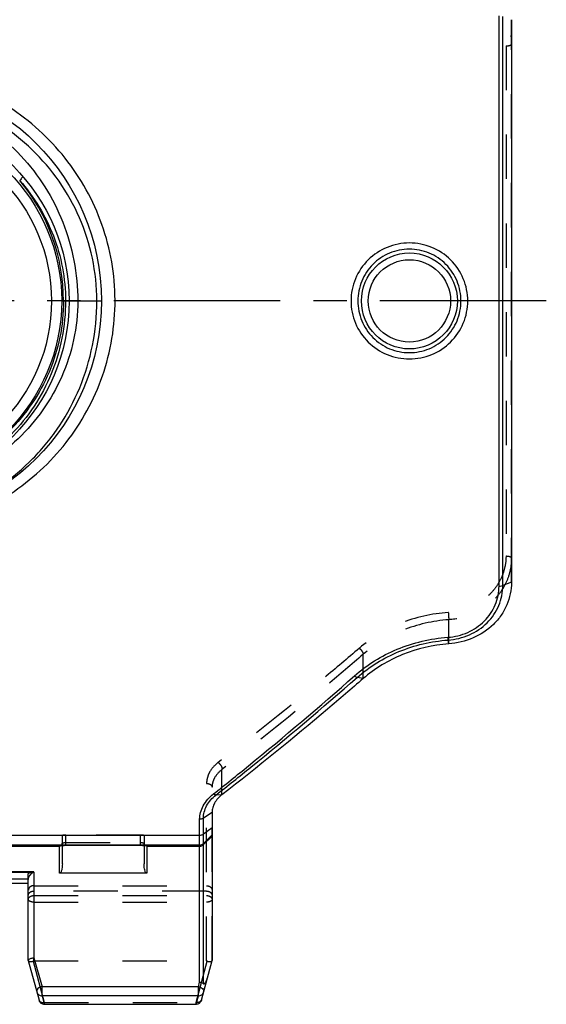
# Model space of a CAD drawing. Header units: millimetres. Extents: x 0 to 1000, y 0 to 1000.
# Tile 3 of 4: x 521 to 598, y 375 to 520. Entities that reach past the tile are written whole.
import ezdxf

# ---------------------------------------------------------------- set-up
doc = ezdxf.new("R2010")
doc.units = ezdxf.units.MM
doc.header["$LTSCALE"] = 65.185185
doc.linetypes.add('CENTER', pattern=[0.6, 0.375, -0.075, 0.075, -0.075])
doc.linetypes.add('HIDDEN', pattern=[0.2, 0.1, -0.1])
for name, color, linetype in [('ACHSEN_S', 7, 'CONTINUOUS'), ('FASEN', 7, 'CONTINUOUS'), ('KONST.EL_MIT_GEO', 7, 'CONTINUOUS')]:
    doc.layers.add(name, color=color, linetype=linetype)

msp = doc.modelspace()

# ---------------------------------------------------------------- linework, layer by layer
at = {"layer": 'ACHSEN_S', "color": 40, "linetype": 'CENTER'}
msp.add_line((598.12, 478.68), (401.88, 478.68), dxfattribs=at)
at = {"layer": 'FASEN', "color": 7, "linetype": 'Continuous'}
for p, q in [((593, 520.01), (593, 437.35)), ((549, 403.52), (549, 381.76))]:
    msp.add_line(p, q, dxfattribs=at)
for points, knots in [([(593, 437.35), (593, 436.78), (592.88, 435.63), (592.36, 433.98), (591.52, 432.45), (589.99, 430.64), (587.42, 428.95), (585.01, 428.38), (583.78, 428.29)], [0, 0, 0, 0, 0.121063, 0.242148, 0.364068, 0.487661, 0.740486, 1, 1, 1, 1]), ([(583.78, 428.29), (581.46, 428.13), (576.92, 427.08), (572.92, 424.67), (571.21, 423.19)], [0, 0, 0, 0, 0.507766, 1, 1, 1, 1]), ([(571.21, 423.19), (569.48, 421.68), (562.67, 415.85), (555.72, 410.19), (550.46, 406.11)], [0, 0, 0, 0, 0.256621, 1, 1, 1, 1]), ([(550.46, 406.11), (550.03, 405.78), (549.46, 405.19), (549.07, 404.24), (549, 403.76), (549, 403.52)], [0, 0, 0, 0, 0.532299, 0.772022, 1, 1, 1, 1])]:
    msp.add_open_spline(points, degree=3, knots=knots, dxfattribs=at)
at = {"layer": 'KONST.EL_MIT_GEO', "color": 7, "linetype": 'Continuous'}
for p, q in [((591.17, 436.78), (591.17, 520.58)), ((591.73, 436.87), (591.73, 520.49)), ((526.9, 478.68), (532.75, 478.68)), ((593, 437.35), (591.73, 436.87)), ((583.78, 428.29), (583.69, 428.85)), ((571.21, 423.19), (570.32, 423.35)), ((550.46, 406.11), (549.56, 406.07)), ((547.17, 378.55), (547.17, 402.51)), ((549, 403.52), (547.73, 402.65)), ((547.73, 378.35), (547.73, 402.65)), ((549, 401.23), (547.73, 400.34)), ((452.83, 400.17), (547.17, 400.17)), ((549, 400.22), (547.73, 398.96)), ((549, 400.05), (547.73, 398.79)), ((452.83, 398.73), (547.17, 398.73)), ((473.4, 398.56), (526.6, 398.56)), ((526.6, 394.58), (526.6, 398.61)), ((527, 395.96), (527, 398.67)), ((527.44, 398.69), (538.5, 398.69)), ((527.5, 398.69), (527.5, 398.69)), ((538.5, 398.69), (538.5, 398.69)), ((539, 398.67), (539, 395.96)), ((539.4, 398.61), (539.4, 394.58)), ((539.4, 398.56), (547.17, 398.56)), ((513.2, 394.73), (522.8, 394.73)), ((522, 381.76), (522, 394.51)), ((522.8, 394.73), (522.8, 382.16)), ((539.4, 394.58), (526.6, 394.58)), ((522, 393.07), (514, 393.07)), ((522.8, 382.16), (524.01, 377.91)), ((522, 381.76), (523.57, 375.91)), ((547.43, 375.91), (549, 381.76)), ((546.99, 377.91), (524.01, 377.91)), ((524.01, 376.57), (524.01, 377.91)), ((546.99, 377.91), (547.17, 378.55)), ((546.99, 376.57), (546.99, 377.91)), ((546.99, 376.57), (524.01, 376.57)), ((524.01, 376.57), (524.34, 375.35)), ((546.66, 375.35), (546.99, 376.57)), ((524.34, 375.35), (546.66, 375.35)), ((524.34, 375.35), (524.34, 375.32)), ((524.34, 375.32), (546.66, 375.32)), ((546.66, 375.35), (546.66, 375.32))]:
    msp.add_line(p, q, dxfattribs=at)
at = {"layer": 'KONST.EL_MIT_GEO', "color": 8, "linetype": 'HIDDEN'}
for p, q in [((593, 437.35), (593, 520.01)), ((592.2, 516.16), (592.2, 441.2)), ((583.78, 428.29), (583.78, 431.83)), ((571.21, 423.19), (571.21, 426.75)), ((550.46, 406.11), (550.46, 409.82)), ((548.2, 381.69), (548.2, 407.78)), ((549, 381.76), (549, 407.22)), ((527, 398.67), (527, 400.14)), ((538.5, 400.15), (527.5, 400.15)), ((527.5, 398.69), (527.5, 400.15)), ((538.5, 398.69), (538.5, 400.15)), ((539, 400.14), (539, 398.67)), ((527.5, 399.09), (538.5, 399.09)), ((522.8, 394.78), (513.2, 394.78)), ((522, 393.72), (514, 393.72)), ((522.8, 394.73), (522.8, 394.78)), ((522.8, 392.75), (548.2, 392.75)), ((548.2, 391.96), (522.8, 391.96)), ((522.8, 391.3), (548.2, 391.3)), ((522.8, 390.33), (548.2, 390.33)), ((522.8, 381.69), (522.8, 382.16)), ((522.72, 381.67), (524.34, 375.6)), ((522.8, 381.69), (548.2, 381.69)), ((546.66, 375.6), (548.28, 381.67)), ((524.34, 375.6), (546.66, 375.6)), ((524.34, 375.35), (524.34, 375.6)), ((546.66, 375.35), (546.66, 375.6))]:
    msp.add_line(p, q, dxfattribs=at)
for points in [[(527, 399.01), (527, 398.97), (526.99, 398.94), (526.99, 398.91), (526.98, 398.88), (526.96, 398.85), (526.95, 398.82), (526.94, 398.79), (526.92, 398.77), (526.9, 398.75), (526.88, 398.73), (526.86, 398.71), (526.84, 398.7), (526.83, 398.68), (526.81, 398.67), (526.79, 398.66), (526.78, 398.66), (526.77, 398.65), (526.76, 398.65), (526.75, 398.65), (526.75, 398.65), (526.75, 398.65)], [(539.25, 398.65), (539.25, 398.65), (539.25, 398.65), (539.25, 398.65), (539.24, 398.65), (539.24, 398.65), (539.23, 398.66), (539.21, 398.66), (539.2, 398.67), (539.18, 398.68), (539.16, 398.69), (539.14, 398.71), (539.12, 398.73), (539.1, 398.75), (539.08, 398.77), (539.06, 398.8), (539.04, 398.83), (539.03, 398.86), (539.02, 398.89), (539.01, 398.92), (539, 398.96), (539, 398.99), (539, 399.01)]]:
    msp.add_lwpolyline(points, dxfattribs=at)
at = {"layer": 'KONST.EL_MIT_GEO', "color": 7, "linetype": 'Continuous'}
for points in [[(526.75, 398.65), (526.75, 398.65), (526.75, 398.65), (526.76, 398.65), (526.76, 398.65), (526.77, 398.65), (526.78, 398.65), (526.8, 398.66), (526.81, 398.66), (526.83, 398.66), (526.85, 398.66), (526.87, 398.66), (526.89, 398.67), (526.92, 398.67), (526.94, 398.67), (526.97, 398.67), (527, 398.67), (527.03, 398.68), (527.06, 398.68), (527.09, 398.68), (527.12, 398.68), (527.16, 398.68), (527.2, 398.68)], [(527.2, 398.68), (527.27, 398.68), (527.31, 398.69), (527.35, 398.69), (527.39, 398.69), (527.44, 398.69)], [(538.5, 398.69), (538.59, 398.69), (538.63, 398.69), (538.67, 398.69), (538.71, 398.69)], [(538.71, 398.69), (538.79, 398.68), (538.82, 398.68), (538.86, 398.68), (538.89, 398.68), (538.93, 398.68), (538.96, 398.68), (538.99, 398.67), (539.02, 398.67), (539.05, 398.67), (539.07, 398.67), (539.1, 398.67), (539.12, 398.66), (539.14, 398.66), (539.16, 398.66), (539.18, 398.66), (539.19, 398.66), (539.21, 398.65), (539.22, 398.65), (539.23, 398.65), (539.24, 398.65), (539.25, 398.65), (539.25, 398.65), (539.25, 398.65)]]:
    msp.add_lwpolyline(points, dxfattribs=at)
for centre, radius in [((500, 478.68), 32.75), ((500, 478.68), 28), ((500, 478.68), 26.9), ((500, 478.68), 25.4), ((578, 478.68), 7.05), ((578, 478.68), 6.05)]:
    msp.add_circle(centre, radius, dxfattribs=at)
for centre, radius, start, end in [((499.63, 478.7), 27.54, 359.9685, 39.9844), ((547.17, 399.53), 0.801, 269.9788, 314.867), ((547.17, 399.36), 0.801, 269.9788, 314.867), ((524.34, 376.12), 0.8, 195, 270), ((546.66, 376.12), 0.8, 270, 345), ((546.68, 376.18), 0.827, 268.6924, 273.5519), ((546.68, 376.18), 0.823, 273.5351, 283.2635)]:
    msp.add_arc(centre, radius, start, end, dxfattribs=at)
at = {"layer": 'KONST.EL_MIT_GEO', "color": 8, "linetype": 'HIDDEN'}
for centre, radius, start, end in [((526.6, 399.01), 0.396, 353.9425, 359.987), ((522.6, 393.67), 0.603, 175.8459, 179.9986)]:
    msp.add_arc(centre, radius, start, end, dxfattribs=at)
for centre, start_param, end_param in [((522.8, 378.16), 0, 0.106424), ((548.2, 378.16), -0.106424, 0)]:
    msp.add_ellipse(centre, major_axis=(0, 3.53), ratio=0.226682, start_param=start_param, end_param=end_param, dxfattribs=at)
for points, knots in [([(583.78, 525.53), (585.01, 525.44), (587.42, 524.87), (589.99, 523.18), (591.52, 521.37), (592.37, 519.83), (592.88, 518.18), (593, 517.03), (593, 516.45)], [0, 0, 0, 0, 0.259596, 0.511935, 0.635518, 0.757551, 0.878766, 1, 1, 1, 1]), ([(583.72, 524.46), (584.85, 524.38), (587.05, 523.86), (589.42, 522.32), (590.83, 520.66), (591.61, 519.26), (592.09, 517.74), (592.2, 516.68), (592.2, 516.16)], [0, 0, 0, 0, 0.25932, 0.511537, 0.635132, 0.757232, 0.878576, 1, 1, 1, 1]), ([(592.2, 516.16), (592.3, 516.16), (592.49, 516.17), (592.72, 516.22), (592.86, 516.28), (592.95, 516.34), (593, 516.41), (593, 516.45)], [0, 0, 0, 0, 0.340189, 0.636468, 0.757456, 0.857166, 1, 1, 1, 1]), ([(592.2, 441.2), (592.2, 440.68), (592.09, 439.62), (591.61, 438.1), (590.83, 436.7), (589.42, 435.04), (587.05, 433.5), (584.85, 432.98), (583.72, 432.9)], [0, 0, 0, 0, 0.121424, 0.242768, 0.364868, 0.488463, 0.74068, 1, 1, 1, 1]), ([(593, 440.91), (593, 440.33), (592.88, 439.18), (592.37, 437.53), (591.52, 435.99), (589.99, 434.18), (587.42, 432.49), (585.01, 431.92), (583.78, 431.83)], [0, 0, 0, 0, 0.121234, 0.242449, 0.364482, 0.488065, 0.740404, 1, 1, 1, 1]), ([(592.2, 441.2), (592.3, 441.2), (592.49, 441.19), (592.72, 441.14), (592.86, 441.08), (592.95, 441.02), (593, 440.95), (593, 440.91)], [0, 0, 0, 0, 0.340189, 0.636468, 0.757456, 0.857166, 1, 1, 1, 1]), ([(583.72, 432.9), (581.31, 432.74), (576.59, 431.67), (572.42, 429.18), (570.65, 427.65)], [0, 0, 0, 0, 0.508338, 1, 1, 1, 1]), ([(583.72, 432.9), (583.74, 432.7), (583.76, 432.35), (583.78, 431.99), (583.78, 431.83)], [0, 0, 0, 0, 0.566389, 1, 1, 1, 1]), ([(583.78, 431.83), (581.46, 431.67), (576.92, 430.63), (572.92, 428.22), (571.21, 426.75)], [0, 0, 0, 0, 0.508461, 1, 1, 1, 1]), ([(570.65, 427.65), (568.92, 426.17), (562.12, 420.43), (555.17, 414.86), (549.9, 410.86)], [0, 0, 0, 0, 0.255799, 1, 1, 1, 1]), ([(570.65, 427.65), (570.8, 427.52), (571, 427.29), (571.17, 426.97), (571.22, 426.81), (571.21, 426.75)], [0, 0, 0, 0, 0.574209, 0.821422, 1, 1, 1, 1]), ([(571.21, 426.75), (569.48, 425.25), (562.69, 419.46), (555.74, 413.86), (550.46, 409.82)], [0, 0, 0, 0, 0.255852, 1, 1, 1, 1]), ([(549.9, 410.86), (549.39, 410.47), (548.74, 409.76), (548.28, 408.63), (548.2, 408.06), (548.2, 407.78)], [0, 0, 0, 0, 0.526887, 0.768283, 1, 1, 1, 1]), ([(550.46, 409.82), (550.03, 409.49), (549.46, 408.89), (549.07, 407.94), (549, 407.45), (549, 407.22)], [0, 0, 0, 0, 0.530869, 0.770963, 1, 1, 1, 1]), ([(549.9, 410.86), (550.08, 410.73), (550.3, 410.46), (550.46, 410.09), (550.48, 409.9), (550.46, 409.82)], [0, 0, 0, 0, 0.550217, 0.804091, 1, 1, 1, 1]), ([(548.2, 407.78), (548.3, 407.78), (548.5, 407.75), (548.76, 407.64), (548.95, 407.45), (549, 407.29), (549, 407.22)], [0, 0, 0, 0, 0.28873, 0.556454, 0.791362, 1, 1, 1, 1]), ([(527.5, 400.15), (527.44, 400.15), (527.34, 400.15), (527.23, 400.15), (527.15, 400.15), (527.09, 400.15), (527.04, 400.15), (527.02, 400.14), (527, 400.14), (527, 400.14)], [0, 0, 0, 0, 0.381857, 0.554323, 0.705512, 0.829579, 0.921829, 0.97894, 1, 1, 1, 1]), ([(539, 400.14), (539, 400.14), (538.98, 400.14), (538.96, 400.15), (538.91, 400.15), (538.85, 400.15), (538.77, 400.15), (538.66, 400.15), (538.56, 400.15), (538.5, 400.15)], [0, 0, 0, 0, 0.02106, 0.078171, 0.170421, 0.294488, 0.445677, 0.618143, 1, 1, 1, 1]), ([(527, 399.01), (527, 399.02), (527.07, 399.05), (527.16, 399.07), (527.32, 399.08), (527.44, 399.09), (527.5, 399.09)], [0, 0, 0, 0, 0.093536, 0.308689, 0.625884, 1, 1, 1, 1]), ([(538.5, 399.09), (538.56, 399.09), (538.68, 399.08), (538.84, 399.07), (538.93, 399.05), (539, 399.02), (539, 399.01)], [0, 0, 0, 0, 0.374117, 0.691311, 0.906464, 1, 1, 1, 1]), ([(522, 393.72), (522.01, 393.83), (522.09, 394.06), (522.34, 394.44), (522.61, 394.67), (522.8, 394.78)], [0, 0, 0, 0, 0.254793, 0.521064, 1, 1, 1, 1]), ([(522.8, 392.75), (522.6, 392.75), (522.29, 392.65), (522.04, 392.34), (522, 392.16), (522, 392.07)], [0, 0, 0, 0, 0.522439, 0.766986, 1, 1, 1, 1]), ([(548.2, 392.75), (548.4, 392.75), (548.71, 392.65), (548.96, 392.34), (549, 392.16), (549, 392.07)], [0, 0, 0, 0, 0.522439, 0.766986, 1, 1, 1, 1]), ([(522, 391.33), (522, 391.41), (522.05, 391.59), (522.23, 391.8), (522.49, 391.93), (522.7, 391.96), (522.8, 391.96)], [0, 0, 0, 0, 0.221673, 0.460727, 0.722712, 1, 1, 1, 1]), ([(522, 390.73), (522, 390.81), (522.05, 390.97), (522.24, 391.15), (522.5, 391.27), (522.7, 391.3), (522.8, 391.3)], [0, 0, 0, 0, 0.209484, 0.444658, 0.712014, 1, 1, 1, 1]), ([(522.8, 390.33), (522.7, 390.33), (522.5, 390.35), (522.25, 390.43), (522.06, 390.55), (522, 390.68), (522, 390.73)], [0, 0, 0, 0, 0.319617, 0.603858, 0.828849, 1, 1, 1, 1]), ([(548.2, 391.96), (548.3, 391.96), (548.51, 391.93), (548.77, 391.8), (548.95, 391.59), (549, 391.41), (549, 391.33)], [0, 0, 0, 0, 0.277288, 0.539273, 0.778327, 1, 1, 1, 1]), ([(548.2, 391.3), (548.3, 391.3), (548.5, 391.27), (548.76, 391.15), (548.95, 390.97), (549, 390.81), (549, 390.73)], [0, 0, 0, 0, 0.28799, 0.555344, 0.790517, 1, 1, 1, 1]), ([(549, 390.73), (549, 390.68), (548.94, 390.55), (548.75, 390.43), (548.5, 390.35), (548.3, 390.33), (548.2, 390.33)], [0, 0, 0, 0, 0.171147, 0.396136, 0.680376, 1, 1, 1, 1]), ([(522, 381.75), (522.01, 381.71), (522.09, 381.64), (522.25, 381.59), (522.47, 381.59), (522.64, 381.63), (522.72, 381.67)], [0, 0, 0, 0, 0.140985, 0.364584, 0.659467, 1, 1, 1, 1]), ([(548.28, 381.67), (548.36, 381.63), (548.53, 381.59), (548.75, 381.59), (548.91, 381.64), (548.99, 381.71), (549, 381.75)], [0, 0, 0, 0, 0.340533, 0.635416, 0.859015, 1, 1, 1, 1]), ([(523.57, 375.91), (523.58, 375.85), (523.65, 375.74), (523.84, 375.63), (524.08, 375.58), (524.25, 375.59), (524.34, 375.6)], [0, 0, 0, 0, 0.200158, 0.43034, 0.700007, 1, 1, 1, 1]), ([(547.43, 375.91), (547.42, 375.85), (547.35, 375.74), (547.16, 375.63), (546.92, 375.58), (546.75, 375.59), (546.66, 375.6)], [0, 0, 0, 0, 0.200158, 0.43034, 0.700007, 1, 1, 1, 1])]:
    msp.add_open_spline(points, degree=3, knots=knots, dxfattribs=at)
at = {"layer": 'KONST.EL_MIT_GEO', "color": 7, "linetype": 'Continuous'}
for points, knots in [([(532.07, 478.68), (532.07, 480.79), (531.63, 484.99), (529.71, 490.96), (526.69, 496.36), (522.7, 501.03), (517.88, 504.86), (512.36, 507.73), (506.32, 509.52), (502.11, 509.93), (500, 509.93)], [0, 0, 0, 0, 0.127341, 0.252909, 0.376421, 0.498909, 0.621797, 0.746196, 0.87246, 1, 1, 1, 1]), ([(500, 509.18), (501.98, 509.18), (505.94, 508.76), (511.57, 506.91), (516.67, 503.99), (521.05, 500.14), (524.6, 495.53), (527.25, 490.3), (528.89, 484.62), (529.26, 480.66), (529.26, 478.68)], [0, 0, 0, 0, 0.126836, 0.252595, 0.376889, 0.500147, 0.623325, 0.747461, 0.873137, 1, 1, 1, 1]), ([(500, 444.55), (501.89, 444.55), (505.66, 444.85), (511.16, 446.2), (516.36, 448.4), (521.13, 451.39), (525.35, 455.11), (528.91, 459.47), (531.72, 464.36), (533.68, 469.67), (534.73, 475.25), (534.83, 480.93), (533.98, 486.54), (532.2, 491.92), (529.56, 496.91), (526.15, 501.39), (522.06, 505.25), (518.96, 507.35), (517.33, 508.27)], [0, 0, 0, 0, 0.062875, 0.125598, 0.188088, 0.250363, 0.312531, 0.374737, 0.437113, 0.49972, 0.562534, 0.625441, 0.688286, 0.750942, 0.813363, 0.875596, 0.937759, 1, 1, 1, 1]), ([(521.13, 497.05), (521.15, 497.02), (521.15, 496.96), (521.12, 496.88), (521.05, 496.76), (520.92, 496.59), (520.8, 496.46), (520.73, 496.39)], [0, 0, 0, 0, 0.116287, 0.208534, 0.325903, 0.628659, 1, 1, 1, 1]), ([(520.73, 496.39), (521.78, 495.2), (523.69, 492.61), (525.83, 488.27), (527.16, 483.58), (527.47, 480.31), (527.47, 478.68)], [0, 0, 0, 0, 0.246721, 0.495355, 0.746684, 1, 1, 1, 1]), ([(586.58, 478.68), (586.58, 479.79), (586.13, 482.04), (584.21, 484.88), (581.36, 486.76), (578, 487.42), (574.64, 486.76), (571.79, 484.88), (569.87, 482.04), (569.42, 479.79), (569.42, 478.68)], [0, 0, 0, 0, 0.125012, 0.249978, 0.374955, 0.5, 0.625045, 0.750022, 0.874988, 1, 1, 1, 1]), ([(585.58, 478.68), (585.58, 479.67), (585.19, 481.66), (583.51, 484.19), (580.98, 485.89), (578, 486.48), (575.02, 485.89), (572.49, 484.19), (570.81, 481.66), (570.42, 479.67), (570.42, 478.68)], [0, 0, 0, 0, 0.125039, 0.250005, 0.374965, 0.5, 0.625035, 0.749996, 0.874961, 1, 1, 1, 1]), ([(527.17, 478.68), (527.17, 476.89), (526.81, 473.31), (525.22, 468.18), (522.67, 463.5), (519.29, 459.43), (515.19, 456.08), (510.49, 453.58), (505.37, 452.02), (500, 451.49), (494.63, 452.02), (489.51, 453.58), (484.81, 456.08), (480.71, 459.43), (477.33, 463.5), (474.78, 468.18), (473.19, 473.31), (472.83, 476.89), (472.83, 478.68)], [0, 0, 0, 0, 0.063234, 0.126065, 0.188325, 0.250155, 0.311922, 0.374046, 0.436781, 0.5, 0.56322, 0.625954, 0.688078, 0.749845, 0.811675, 0.873935, 0.936765, 1, 1, 1, 1]), ([(527.47, 478.68), (527.47, 476.85), (527.11, 473.19), (525.53, 467.93), (522.99, 463.13), (519.6, 458.93), (515.47, 455.48), (510.71, 452.88), (505.49, 451.25), (501.83, 450.88), (500, 450.88)], [0, 0, 0, 0, 0.126841, 0.252715, 0.3772, 0.500597, 0.623765, 0.747748, 0.873244, 1, 1, 1, 1]), ([(529.26, 478.68), (529.26, 476.77), (528.86, 472.96), (527.09, 467.52), (524.3, 462.58), (520.62, 458.31), (516.21, 454.82), (511.19, 452.21), (505.72, 450.59), (501.91, 450.22), (500, 450.22)], [0, 0, 0, 0, 0.126611, 0.25233, 0.376801, 0.500341, 0.623734, 0.747894, 0.873399, 1, 1, 1, 1]), ([(500, 446.02), (502.18, 446.02), (506.49, 446.47), (512.58, 448.4), (518.06, 451.41), (522.82, 455.39), (526.77, 460.25), (529.76, 465.89), (531.64, 472.12), (532.07, 476.48), (532.07, 478.68)], [0, 0, 0, 0, 0.128958, 0.253669, 0.375104, 0.495823, 0.617898, 0.742623, 0.87031, 1, 1, 1, 1]), ([(569.42, 478.68), (569.42, 477.57), (569.87, 475.32), (571.79, 472.49), (574.64, 470.6), (578, 469.94), (581.36, 470.6), (584.21, 472.49), (586.13, 475.32), (586.58, 477.57), (586.58, 478.68)], [0, 0, 0, 0, 0.125012, 0.249978, 0.374956, 0.5, 0.625044, 0.750022, 0.874988, 1, 1, 1, 1]), ([(570.42, 478.68), (570.42, 477.69), (570.81, 475.7), (572.49, 473.17), (575.02, 471.48), (578, 470.88), (580.98, 471.48), (583.51, 473.17), (585.19, 475.7), (585.58, 477.69), (585.58, 478.68)], [0, 0, 0, 0, 0.125039, 0.250005, 0.374966, 0.5, 0.625034, 0.749995, 0.874961, 1, 1, 1, 1]), ([(583.64, 429.25), (584.65, 429.32), (586.63, 429.8), (589.12, 431.49), (590.78, 433.93), (591.17, 435.84), (591.17, 436.78)], [0, 0, 0, 0, 0.259923, 0.512777, 0.757986, 1, 1, 1, 1]), ([(583.69, 428.85), (584.76, 428.92), (586.88, 429.43), (589.12, 430.94), (590.45, 432.55), (591.19, 433.9), (591.64, 435.36), (591.73, 436.37), (591.73, 436.87)], [0, 0, 0, 0, 0.259471, 0.511817, 0.635454, 0.757543, 0.878788, 1, 1, 1, 1]), ([(591.17, 436.78), (591.22, 436.78), (591.41, 436.79), (591.6, 436.82), (591.73, 436.87)], [0, 0, 0, 0, 0.271989, 1, 1, 1, 1]), ([(569.92, 423.58), (571.77, 425.21), (576.12, 427.9), (581.1, 429.07), (583.64, 429.25)], [0, 0, 0, 0, 0.49176, 1, 1, 1, 1]), ([(570.32, 423.35), (572.12, 424.94), (576.37, 427.54), (581.21, 428.67), (583.69, 428.85)], [0, 0, 0, 0, 0.491723, 1, 1, 1, 1]), ([(583.64, 429.25), (583.65, 429.17), (583.66, 429.03), (583.68, 428.9), (583.69, 428.85)], [0, 0, 0, 0, 0.616145, 1, 1, 1, 1]), ([(549.21, 406.24), (550.94, 407.6), (557.96, 413.24), (564.82, 419.08), (569.92, 423.58)], [0, 0, 0, 0, 0.244369, 1, 1, 1, 1]), ([(549.56, 406.07), (551.29, 407.43), (558.33, 413.05), (565.2, 418.87), (570.32, 423.35)], [0, 0, 0, 0, 0.244381, 1, 1, 1, 1]), ([(569.92, 423.58), (569.99, 423.52), (570.11, 423.43), (570.25, 423.37), (570.32, 423.35)], [0, 0, 0, 0, 0.572993, 1, 1, 1, 1]), ([(547.17, 402.51), (547.17, 402.85), (547.28, 403.54), (547.83, 404.9), (548.61, 405.77), (549.21, 406.24)], [0, 0, 0, 0, 0.232857, 0.475006, 1, 1, 1, 1]), ([(547.73, 402.65), (547.73, 402.96), (547.82, 403.6), (548.31, 404.85), (549.01, 405.64), (549.56, 406.07)], [0, 0, 0, 0, 0.23245, 0.474242, 1, 1, 1, 1]), ([(549.56, 406.07), (549.54, 406.08), (549.47, 406.1), (549.35, 406.14), (549.26, 406.2), (549.21, 406.24)], [0, 0, 0, 0, 0.177004, 0.549563, 1, 1, 1, 1]), ([(547.73, 402.65), (547.7, 402.63), (547.59, 402.58), (547.4, 402.52), (547.25, 402.51), (547.17, 402.51)], [0, 0, 0, 0, 0.225905, 0.603374, 1, 1, 1, 1]), ([(547.17, 400.17), (547.22, 400.17), (547.42, 400.18), (547.62, 400.25), (547.73, 400.34)], [0, 0, 0, 0, 0.263151, 1, 1, 1, 1]), ([(526.6, 398.61), (526.6, 398.62), (526.65, 398.64), (526.71, 398.65), (526.84, 398.66), (526.93, 398.67), (526.98, 398.67)], [0, 0, 0, 0, 0.080895, 0.278769, 0.590502, 1, 1, 1, 1]), ([(526.98, 398.67), (527.02, 398.68), (527.2, 398.69), (527.37, 398.69), (527.5, 398.69)], [0, 0, 0, 0, 0.229016, 1, 1, 1, 1]), ([(538.5, 398.69), (538.55, 398.69), (538.72, 398.69), (538.89, 398.68), (539.02, 398.67)], [0, 0, 0, 0, 0.264964, 1, 1, 1, 1]), ([(539.02, 398.67), (539.07, 398.67), (539.16, 398.66), (539.29, 398.65), (539.35, 398.64), (539.4, 398.62), (539.4, 398.61)], [0, 0, 0, 0, 0.409498, 0.72123, 0.919104, 1, 1, 1, 1]), ([(527, 395.96), (527, 395.84), (526.99, 395.6), (526.95, 395.24), (526.87, 394.93), (526.78, 394.7), (526.67, 394.58), (526.6, 394.58)], [0, 0, 0, 0, 0.238305, 0.483784, 0.736701, 0.866982, 1, 1, 1, 1]), ([(539.4, 394.58), (539.33, 394.58), (539.22, 394.7), (539.13, 394.93), (539.05, 395.24), (539.01, 395.6), (539, 395.84), (539, 395.96)], [0, 0, 0, 0, 0.133042, 0.263318, 0.516227, 0.7617, 1, 1, 1, 1]), ([(522, 394.51), (522, 394.54), (522.04, 394.58), (522.11, 394.62), (522.23, 394.67), (522.47, 394.72), (522.68, 394.73), (522.8, 394.73)], [0, 0, 0, 0, 0.097498, 0.17444, 0.275834, 0.569141, 1, 1, 1, 1]), ([(522.03, 381.85), (522.05, 381.89), (522.15, 381.97), (522.4, 382.09), (522.63, 382.14), (522.8, 382.16)], [0, 0, 0, 0, 0.174217, 0.410596, 1, 1, 1, 1]), ([(522, 381.77), (522, 381.78), (522, 381.81), (522.02, 381.83), (522.03, 381.85)], [0, 0, 0, 0, 0.230537, 1, 1, 1, 1]), ([(547.73, 378.35), (547.76, 378.33), (547.82, 378.32), (547.9, 378.36), (547.95, 378.42), (548.02, 378.51), (548.09, 378.64), (548.17, 378.8), (548.23, 378.98), (548.32, 379.23), (548.38, 379.43), (548.41, 379.56)], [0, 0, 0, 0, 0.064072, 0.115926, 0.168717, 0.223598, 0.339104, 0.46121, 0.588903, 0.721543, 1, 1, 1, 1]), ([(524.01, 377.91), (523.9, 377.9), (523.68, 377.83), (523.4, 377.65), (523.23, 377.4), (523.22, 377.21), (523.24, 377.13)], [0, 0, 0, 0, 0.285027, 0.555141, 0.792359, 1, 1, 1, 1]), ([(546.99, 377.91), (547.1, 377.89), (547.32, 377.84), (547.6, 377.65), (547.77, 377.4), (547.78, 377.21), (547.76, 377.13)], [0, 0, 0, 0, 0.28496, 0.555178, 0.792406, 1, 1, 1, 1]), ([(547.73, 378.35), (547.7, 378.38), (547.52, 378.49), (547.32, 378.54), (547.17, 378.55)], [0, 0, 0, 0, 0.236765, 1, 1, 1, 1]), ([(523.24, 377.13), (523.28, 376.97), (523.49, 376.67), (523.84, 376.57), (524.01, 376.57)], [0, 0, 0, 0, 0.492845, 1, 1, 1, 1]), ([(546.99, 376.57), (547.16, 376.57), (547.51, 376.67), (547.72, 376.97), (547.76, 377.13)], [0, 0, 0, 0, 0.506937, 1, 1, 1, 1]), ([(523.57, 375.91), (523.61, 375.75), (523.82, 375.45), (524.17, 375.35), (524.34, 375.35)], [0, 0, 0, 0, 0.492845, 1, 1, 1, 1]), ([(546.87, 375.37), (547, 375.41), (547.25, 375.54), (547.4, 375.78), (547.43, 375.91)], [0, 0, 0, 0, 0.505342, 1, 1, 1, 1])]:
    msp.add_open_spline(points, degree=3, knots=knots, dxfattribs=at)
for points in [[(526.6, 398.56), (526.7, 398.56), (526.8, 398.6), (526.87, 398.66)], [(526.6, 398.61), (526.66, 398.61), (526.72, 398.62), (526.78, 398.65)], [(539.4, 398.56), (539.3, 398.56), (539.2, 398.6), (539.13, 398.66)], [(539.4, 398.61), (539.34, 398.61), (539.28, 398.62), (539.22, 398.65)]]:
    msp.add_open_spline(points, degree=3, dxfattribs=at)
at = {"layer": 'KONST.EL_MIT_GEO', "color": 8, "linetype": 'HIDDEN'}
for points in [[(526.78, 398.65), (526.83, 398.68), (526.89, 398.72), (526.92, 398.77)], [(526.87, 398.66), (526.91, 398.7), (526.94, 398.75), (526.97, 398.8)], [(526.92, 398.77), (526.96, 398.83), (526.99, 398.9), (527, 398.97)], [(526.97, 398.8), (526.99, 398.85), (527, 398.9), (527, 398.96)], [(539.08, 398.77), (539.03, 398.84), (539, 398.93), (539, 399.01)], [(539.03, 398.8), (539.01, 398.85), (539, 398.9), (539, 398.96)], [(539.13, 398.66), (539.09, 398.7), (539.06, 398.75), (539.03, 398.8)], [(539.22, 398.65), (539.17, 398.68), (539.11, 398.72), (539.08, 398.77)]]:
    msp.add_open_spline(points, degree=3, dxfattribs=at)

doc.saveas('drawing.dxf')
